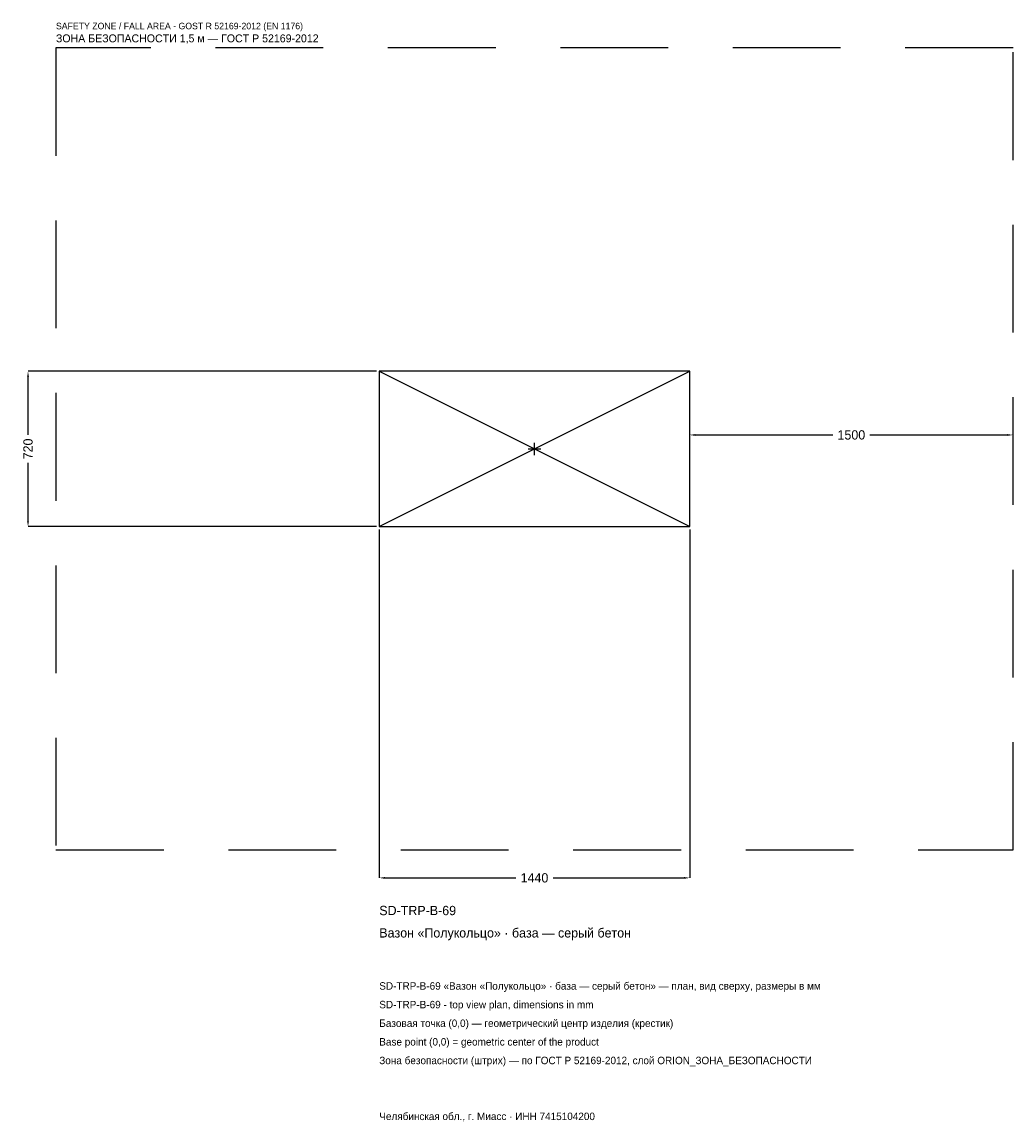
# Model space of a CAD drawing. Header units: metres. Extents: x -2378 to 2220, y -3122 to 1980.
import ezdxf

# ---------------------------------------------------------------- set-up
doc = ezdxf.new("R2010")
doc.units = ezdxf.units.M
doc.linetypes.add('DASHED', pattern=[800, 500, -300])
for name, color, linetype in [('ЗСК_ДАННЫЕ', 3, 'Continuous'), ('ЗСК_ЗОНА_БЕЗОПАСНОСТИ', 1, 'Continuous'), ('ЗСК_КОНТУР', 7, 'Continuous'), ('ЗСК_РАЗМЕРЫ', 8, 'Continuous')]:
    doc.layers.add(name, color=color, linetype=linetype)
doc.dimstyles.new('ORION', dxfattribs={"dimtxt": 43.2, "dimasz": 25.92, "dimexe": 1.25, "dimexo": 12.96, "dimtad": 1, "dimdec": 0, "dimcen": 2.5, "dimazin": 3, "dimtfac": 1, "dimtmove": 0, "dimatfit": 3})

# ---------------------------------------------------------------- blocks, each defined once
blk = doc.blocks.new('_CLOSEDFILLED')
at = {"color": 0, "linetype": 'BYBLOCK'}
blk.add_solid([(-1, 0.16), (0, 0), (-1, -0.16)], dxfattribs=at)
blk = doc.blocks.new('*D1')
for p, q in [((-720, -372.96), (-720, -1989.6)), ((720, -372.96), (720, -1989.6)), ((-694.08, -1989.6), (-86.4, -1989.6)), ((86.4, -1989.6), (694.08, -1989.6))]:
    blk.add_line(p, q)
at = {"layer": 'Defpoints'}
for p in [(-720, -360), (720, -360), (-720, -1989.6)]:
    blk.add_point(p, dxfattribs=at)
at = {"layer": 'ЗСК_РАЗМЕРЫ', "xscale": 25.919999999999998, "yscale": 25.919999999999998, "rotation": 180}
blk.add_blockref('_CLOSEDFILLED', (-720, -1989.6), dxfattribs=at)
at = {"layer": 'ЗСК_РАЗМЕРЫ', "xscale": 25.919999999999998, "yscale": 25.919999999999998}
blk.add_blockref('_CLOSEDFILLED', (720, -1989.6), dxfattribs=at)
at = {"layer": 'ЗСК_РАЗМЕРЫ', "insert": (0, -1989.6), "char_height": 43.2, "attachment_point": 5}
blk.add_mtext('1440', dxfattribs=at)
blk = doc.blocks.new('*D2')
for p, q in [((-732.96, 360), (-2349.6, 360)), ((-2349.6, 64.8), (-2349.6, 334.08)), ((-2349.6, -334.08), (-2349.6, -64.8)), ((-732.96, -360), (-2349.6, -360))]:
    blk.add_line(p, q)
at = {"layer": 'Defpoints'}
for p in [(-720, 360), (-2349.6, -360), (-720, -360)]:
    blk.add_point(p, dxfattribs=at)
at = {"layer": 'ЗСК_РАЗМЕРЫ', "xscale": 25.919999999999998, "yscale": 25.919999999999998}
for p, rotation in [((-2349.6, 360), 90), ((-2349.6, -360), 270)]:
    blk.add_blockref('_CLOSEDFILLED', p, dxfattribs=dict(at, rotation=rotation))
at = {"layer": 'ЗСК_РАЗМЕРЫ', "insert": (-2349.6, 0), "char_height": 43.2, "attachment_point": 5, "rotation": 90}
blk.add_mtext('720', dxfattribs=at)
blk = doc.blocks.new('*D3')
for p, q in [((720, 12.96), (720, 64.8)), ((745.92, 64.8), (1383.6, 64.8)), ((1556.4, 64.8), (2194.08, 64.8)), ((2220, 12.96), (2220, 64.8))]:
    blk.add_line(p, q)
at = {"layer": 'Defpoints'}
for p in [(720, 64.8), (720, 0), (2220, 0)]:
    blk.add_point(p, dxfattribs=at)
at = {"layer": 'ЗСК_РАЗМЕРЫ', "xscale": 25.919999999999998, "yscale": 25.919999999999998, "rotation": 180}
blk.add_blockref('_CLOSEDFILLED', (720, 64.8), dxfattribs=at)
at = {"layer": 'ЗСК_РАЗМЕРЫ', "xscale": 25.919999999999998, "yscale": 25.919999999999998}
blk.add_blockref('_CLOSEDFILLED', (2220, 64.8), dxfattribs=at)
at = {"layer": 'ЗСК_РАЗМЕРЫ', "insert": (1470, 64.8), "char_height": 43.2, "attachment_point": 5}
blk.add_mtext('1500', dxfattribs=at)
blk = doc.blocks.new('ОРИОН SD-TRP-B-69 Вазон Полукольцо · база — серый бетон')
at = {"layer": 'ЗСК_ЗОНА_БЕЗОПАСНОСТИ', "linetype": 'DASHED'}
blk.add_lwpolyline([(-2220, -1860), (2220, -1860), (2220, 1860), (-2220, 1860)], close=True, dxfattribs=at)
at = {"layer": 'ЗСК_КОНТУР'}
for p, q in [((-720, -360), (720, 360)), ((-720, 360), (720, -360))]:
    blk.add_line(p, q, dxfattribs=at)
blk.add_lwpolyline([(-720, -360), (720, -360), (720, 360), (-720, 360)], close=True, dxfattribs=at)
at = {"layer": 'ЗСК_РАЗМЕРЫ'}
for p, q in [((-28.8, 0), (28.8, 0)), ((0, -28.8), (0, 28.8))]:
    blk.add_line(p, q, dxfattribs=at)
at = {"layer": 'ЗСК_ДАННЫЕ'}
for tag, p in [('АРТИКУЛ', (-720, -2162.4)), ('НАИМЕНОВАНИЕ', (-720, -2266.08))]:
    blk.add_attdef(tag, p, '', height=43.2, dxfattribs=at)
at = {"layer": 'ЗСК_ДАННЫЕ', "flags": 1}
for tag, p in [('ПРОИЗВОДИТЕЛЬ', (-720, -2369.76)), ('ТЕЛЕФОН', (-720, -2473.44)), ('САЙТ', (-720, -2680.8)), ('АДРЕС', (-720, -2784.48)), ('РЕКВИЗИТЫ', (-720, -2888.16)), ('ГАБАРИТЫ', (-720, -2991.84)), ('ЗОНА_БЕЗОПАСНОСТИ', (-720, -3095.52))]:
    blk.add_attdef(tag, p, '', height=43.2, dxfattribs=at)
at = {"layer": 'ЗСК_ЗОНА_БЕЗОПАСНОСТИ', "color": 1}
for s, height, p in [('SAFETY ZONE / FALL AREA - GOST R 52169-2012 (EN 1176)', 30.24, (-2220, 1946.4)), ('ЗОНА БЕЗОПАСНОСТИ 1,5 м — ГОСТ Р 52169-2012', 36.72, (-2220, 1885.92))]:
    blk.add_text(s, height=height, dxfattribs=at).set_placement(p)
at = {"layer": 'ЗСК_РАЗМЕРЫ'}
dim = blk.add_linear_dim(base=(-2349.6, -360), p1=(-720, -360), p2=(-720, 360), angle=90, dimstyle='ORION', dxfattribs=at)
dim.commit()
dim.dimension.update_dxf_attribs({"geometry": '*D2', "text_midpoint": (-2349.6, 0)})
for base, p1, p2, picture, middle in [((720, 64.8), (720, 0), (2220, 0), '*D3', (1470, 64.8)), ((-720, -1989.6), (-720, -360), (720, -360), '*D1', (0, -1989.6))]:
    dim = blk.add_linear_dim(base=base, p1=p1, p2=p2, dimstyle='ORION', dxfattribs=at)
    dim.commit()
    dim.dimension.update_dxf_attribs({"geometry": picture, "text_midpoint": middle})

msp = doc.modelspace()

# ---------------------------------------------------------------- block references
msp.add_blockref('ОРИОН SD-TRP-B-69 Вазон Полукольцо · база — серый бетон', (0, 0)).add_auto_attribs({'АРТИКУЛ': 'SD-TRP-B-69', 'НАИМЕНОВАНИЕ': 'Вазон «Полукольцо» · база — серый бетон'})

# ---------------------------------------------------------------- texts
at = {"layer": 'ЗСК_ДАННЫЕ', "color": 3}
for s, p in [('SD-TRP-B-69 «Вазон «Полукольцо» · база — серый бетон» — план, вид сверху, размеры в мм', (-720, -2508)), ('SD-TRP-B-69 - top view plan, dimensions in mm', (-720, -2594.4)), ('Челябинская обл., г. Миасс · ИНН 7415104200', (-720, -3112.8))]:
    msp.add_text(s, height=34.56, dxfattribs=at).set_placement(p)
at = {"layer": 'ЗСК_ДАННЫЕ', "color": 7}
for s, p in [('Базовая точка (0,0) — геометрический центр изделия (крестик)', (-720, -2680.8)), ('Base point (0,0) = geometric center of the product', (-720, -2767.2))]:
    msp.add_text(s, height=34.56, dxfattribs=at).set_placement(p)
at = {"layer": 'ЗСК_ДАННЫЕ', "color": 1}
msp.add_text('Зона безопасности (штрих) — по ГОСТ Р 52169-2012, слой ORION_ЗОНА_БЕЗОПАСНОСТИ', height=34.56, dxfattribs=at).set_placement((-720, -2853.6))

doc.saveas('drawing.dxf')
